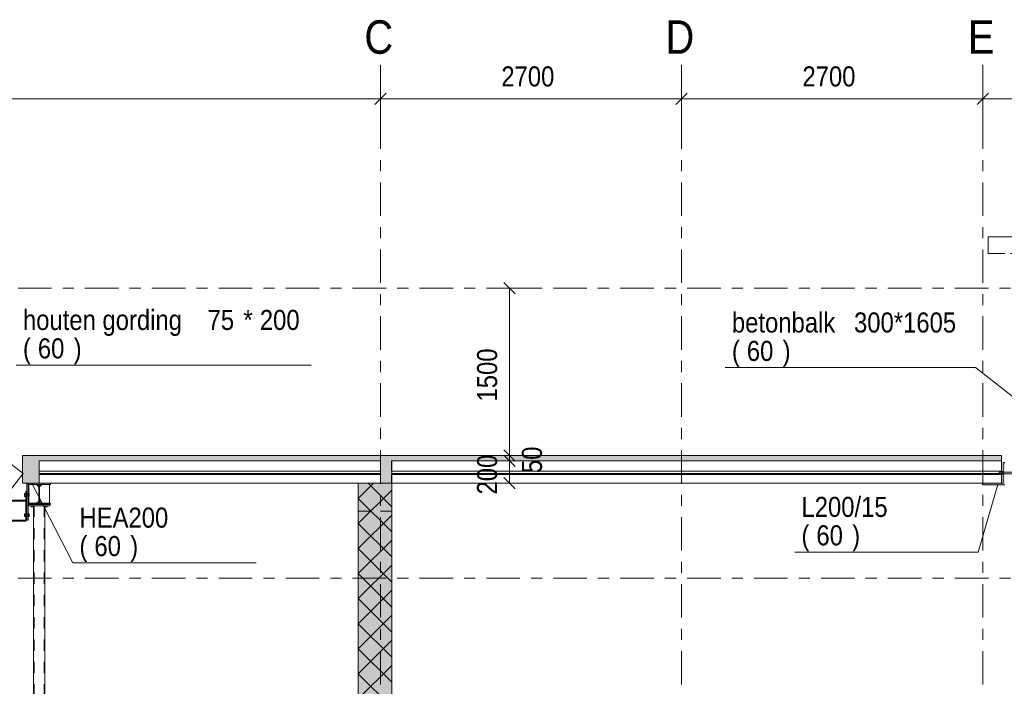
# Model space of a CAD drawing. Header units: millimetres. Extents: x -923 to -82, y -1402 to -808.
# Tile 17 of 109: x -803 to -714, y -1207 to -1147. Entities that reach past the tile are written whole.
import ezdxf

# ---------------------------------------------------------------- set-up
doc = ezdxf.new("R2010")
doc.units = ezdxf.units.MM
for name, pattern in [('XKITLINE00', [0]), ('XKITLINE01', [4, 1, -1, 1, -1]), ('XKITLINE02', [4, 2, -2]), ('XKITLINE03', [6, 3, -1, 1, -1])]:
    doc.linetypes.add(name, pattern=pattern)
for name, color, linetype, lineweight in [('Bout', 3, 'Continuous', 0), ('Offset', 4, 'Continuous', 0), ('Onderdeel', 2, 'Continuous', 0), ('Onderdeel label', 2, 'Continuous', 0), ('Stramien', 4, 'Continuous', 0)]:
    doc.layers.add(name, color=color, linetype=linetype, lineweight=lineweight)
doc.styles.add('ARIAL', font='arial.ttf')

msp = doc.modelspace()

# ---------------------------------------------------------------- hatches: boundary and pattern name
at = {"layer": 'Onderdeel'}
for points in [[(-800.915, -1188.706), (-802.415, -1188.706), (-802.415, -1186.206), (-800.915, -1186.206)], [(-770.32, -1186.706), (-800.915, -1186.706), (-800.915, -1186.206), (-770.32, -1186.206)], [(-770.315, -1186.209), (-769.321, -1186.209), (-769.321, -1186.706), (-769.315, -1186.706), (-769.315, -1188.709), (-770.315, -1188.709)], [(-714.639, -1186.706), (-769.321, -1186.706), (-769.321, -1186.206), (-714.639, -1186.206)], [(-714.339, -1188.856), (-716.339, -1188.856), (-716.339, -1188.706), (-714.489, -1188.706), (-714.489, -1186.856), (-714.339, -1186.856)], [(-800.947, -1188.806), (-801.915, -1188.806), (-801.915, -1188.706), (-799.915, -1188.706), (-799.915, -1188.806), (-800.882, -1188.806), (-800.882, -1190.506), (-799.915, -1190.506), (-799.915, -1190.606), (-801.915, -1190.606), (-801.915, -1190.506), (-800.947, -1190.506)], [(-769.314, -1217.006), (-772.314, -1217.006), (-772.314, -1188.706), (-769.314, -1188.706)]]:
    msp.add_hatch(color=256, dxfattribs=at).paths.add_polyline_path(points, flags=17)

# ---------------------------------------------------------------- linework, layer by layer
at = {"layer": 'Bout', "linetype": 'XKITLINE00', "lineweight": 0}
for p, q in [((-802.225, -1189.636), (-802.125, -1189.636)), ((-802.225, -1189.636), (-802.225, -1189.876)), ((-802.225, -1189.756), (-802.125, -1189.756)), ((-802.225, -1189.876), (-802.125, -1189.876)), ((-802.025, -1189.676), (-802.015, -1189.676)), ((-802.025, -1189.836), (-802.015, -1189.836)), ((-801.815, -1189.636), (-801.915, -1189.636)), ((-801.915, -1189.756), (-801.815, -1189.756)), ((-801.915, -1189.876), (-801.815, -1189.876)), ((-801.815, -1189.876), (-801.815, -1189.636)), ((-801.636, -1190.506), (-801.636, -1190.496)), ((-801.636, -1190.816), (-801.636, -1190.716)), ((-801.636, -1190.816), (-801.396, -1190.816)), ((-801.596, -1190.616), (-801.596, -1190.606)), ((-801.516, -1190.506), (-801.516, -1190.496)), ((-801.516, -1190.816), (-801.516, -1190.716)), ((-801.436, -1190.616), (-801.436, -1190.606)), ((-801.396, -1190.506), (-801.396, -1190.496)), ((-801.396, -1190.816), (-801.396, -1190.716)), ((-800.436, -1190.506), (-800.436, -1190.496)), ((-800.436, -1190.816), (-800.436, -1190.716)), ((-800.436, -1190.816), (-800.196, -1190.816)), ((-800.396, -1190.616), (-800.396, -1190.606)), ((-800.316, -1190.506), (-800.316, -1190.496)), ((-800.316, -1190.816), (-800.316, -1190.716)), ((-800.236, -1190.616), (-800.236, -1190.606)), ((-800.196, -1190.506), (-800.196, -1190.496)), ((-800.196, -1190.816), (-800.196, -1190.716)), ((-802.225, -1191.436), (-802.125, -1191.436)), ((-802.225, -1191.436), (-802.225, -1191.676)), ((-802.225, -1191.556), (-802.125, -1191.556)), ((-802.225, -1191.676), (-802.125, -1191.676)), ((-802.025, -1191.476), (-802.015, -1191.476)), ((-802.025, -1191.636), (-802.015, -1191.636)), ((-801.815, -1191.436), (-801.915, -1191.436)), ((-801.915, -1191.556), (-801.815, -1191.556)), ((-801.915, -1191.676), (-801.815, -1191.676)), ((-801.815, -1191.676), (-801.815, -1191.436))]:
    msp.add_line(p, q, dxfattribs=at)
at = {"layer": 'Bout', "linetype": 'XKITLINE02', "lineweight": 0}
for p, q in [((-802.125, -1189.636), (-802.125, -1189.876)), ((-802.125, -1189.666), (-802.025, -1189.666)), ((-802.125, -1189.676), (-802.025, -1189.676)), ((-802.125, -1189.836), (-802.025, -1189.836)), ((-802.125, -1189.846), (-802.025, -1189.846)), ((-802.025, -1189.666), (-802.025, -1189.846)), ((-802.015, -1189.666), (-801.915, -1189.666)), ((-802.015, -1189.671), (-802.015, -1189.666)), ((-802.015, -1189.666), (-802.015, -1189.846)), ((-802.015, -1189.676), (-801.915, -1189.676)), ((-802.015, -1189.836), (-801.915, -1189.836)), ((-802.015, -1189.846), (-801.915, -1189.846)), ((-801.915, -1189.636), (-801.915, -1189.876)), ((-802.125, -1191.436), (-802.125, -1191.676)), ((-802.125, -1191.466), (-802.025, -1191.466)), ((-802.125, -1191.476), (-802.025, -1191.476)), ((-802.125, -1191.636), (-802.025, -1191.636)), ((-802.125, -1191.646), (-802.025, -1191.646)), ((-802.025, -1191.466), (-802.025, -1191.646)), ((-802.015, -1191.466), (-801.915, -1191.466)), ((-802.015, -1191.471), (-802.015, -1191.466)), ((-802.015, -1191.466), (-802.015, -1191.646)), ((-802.015, -1191.476), (-801.915, -1191.476)), ((-802.015, -1191.636), (-801.915, -1191.636)), ((-802.015, -1191.646), (-801.915, -1191.646)), ((-801.915, -1191.436), (-801.915, -1191.676))]:
    msp.add_line(p, q, dxfattribs=at)
at = {"layer": 'Offset', "linetype": 'XKITLINE00', "lineweight": 0}
for p, q in [((-770.314, -1152.086), (-770.314, -1156.046)), ((-770.314, -1152.086), (-770.314, -1156.046)), ((-743.314, -1152.086), (-743.314, -1156.046)), ((-743.314, -1152.086), (-743.314, -1156.046)), ((-716.314, -1152.086), (-716.314, -1156.046)), ((-716.314, -1152.086), (-716.314, -1156.046)), ((-769.805, -1153.737), (-770.823, -1154.755)), ((-769.805, -1153.737), (-770.823, -1154.755)), ((-742.805, -1153.737), (-743.823, -1154.755)), ((-742.805, -1153.737), (-743.823, -1154.755)), ((-715.805, -1153.737), (-716.823, -1154.755)), ((-715.805, -1153.737), (-716.823, -1154.755)), ((-838.814, -1154.246), (-770.314, -1154.246)), ((-770.314, -1154.246), (-743.314, -1154.246)), ((-743.314, -1154.246), (-716.314, -1154.246)), ((-716.314, -1154.246), (-689.314, -1154.246)), ((-756.591, -1171.206), (-760.551, -1171.206)), ((-759.26, -1170.697), (-758.242, -1171.715)), ((-758.751, -1186.206), (-758.751, -1171.206)), ((-755.062, -1186.206), (-760.761, -1186.206)), ((-755.062, -1186.206), (-760.191, -1186.206)), ((-759.26, -1185.697), (-758.242, -1186.715)), ((-759.26, -1185.697), (-758.242, -1186.715)), ((-759.26, -1186.197), (-758.242, -1187.215)), ((-759.26, -1186.197), (-758.242, -1187.215)), ((-758.751, -1186.706), (-758.751, -1186.206)), ((-755.062, -1186.706), (-760.761, -1186.706)), ((-755.062, -1186.706), (-760.191, -1186.706)), ((-758.751, -1188.706), (-758.751, -1186.706)), ((-759.26, -1188.197), (-758.242, -1189.215)), ((-755.062, -1188.706), (-760.761, -1188.706))]:
    msp.add_line(p, q, dxfattribs=at)
at = {"layer": 'Offset'}
for p in [(-770.314, -1154.246), (-770.314, -1154.246), (-743.314, -1154.246), (-743.314, -1154.246), (-716.314, -1154.246), (-716.314, -1154.246), (-758.751, -1171.206), (-758.751, -1186.206), (-758.751, -1186.206), (-758.751, -1186.706), (-758.751, -1186.706), (-758.751, -1188.706)]:
    msp.add_point(p, dxfattribs=at)
at = {"layer": 'Onderdeel', "linetype": 'XKITLINE00', "lineweight": 0}
for p, q in [((-715.839, -1166.606), (-710.839, -1166.606)), ((-715.839, -1168.106), (-715.839, -1166.606)), ((-714.339, -1168.106), (-715.839, -1168.106)), ((-802.366, -1187.831), (-820.188, -1174.088)), ((-800.915, -1186.206), (-802.415, -1186.206)), ((-802.415, -1186.206), (-802.415, -1188.706)), ((-800.915, -1186.206), (-770.32, -1186.206)), ((-770.32, -1186.206), (-770.32, -1186.706)), ((-770.315, -1186.209), (-769.321, -1186.209)), ((-770.315, -1186.209), (-770.315, -1188.709)), ((-769.321, -1186.206), (-769.321, -1186.206)), ((-769.321, -1186.206), (-769.315, -1186.206)), ((-769.315, -1186.206), (-714.639, -1186.206)), ((-714.639, -1186.206), (-714.639, -1186.206)), ((-714.639, -1186.206), (-714.639, -1186.706)), ((-800.915, -1186.706), (-770.32, -1186.706)), ((-800.915, -1186.706), (-770.32, -1186.706)), ((-800.915, -1187.615), (-800.915, -1186.706)), ((-800.915, -1186.706), (-800.915, -1188.706)), ((-770.32, -1186.706), (-770.32, -1188.706)), ((-769.321, -1186.706), (-714.639, -1186.706)), ((-769.321, -1187.615), (-769.321, -1186.706)), ((-769.315, -1188.709), (-769.315, -1186.706)), ((-769.315, -1186.706), (-714.639, -1186.706)), ((-714.639, -1186.706), (-714.639, -1188.706)), ((-714.639, -1186.706), (-714.639, -1186.706)), ((-714.489, -1188.706), (-714.489, -1186.856)), ((-714.489, -1186.856), (-714.489, -1186.856)), ((-714.489, -1186.856), (-714.339, -1186.856)), ((-802.366, -1187.831), (-804.198, -1190.206)), ((-770.32, -1187.614), (-800.915, -1187.615)), ((-800.915, -1187.838), (-770.32, -1187.838)), ((-800.915, -1187.923), (-770.32, -1187.924)), ((-800.915, -1188.706), (-800.915, -1187.923)), ((-714.639, -1187.615), (-769.321, -1187.615)), ((-769.321, -1187.923), (-714.639, -1187.923)), ((-769.321, -1188.706), (-769.321, -1187.923)), ((-769.315, -1187.838), (-714.639, -1187.838)), ((-714.639, -1187.643), (-714.529, -1187.643)), ((-714.639, -1187.92), (-714.529, -1187.92)), ((-714.529, -1187.631), (-714.529, -1187.631)), ((-714.529, -1187.931), (-714.529, -1187.631)), ((-714.529, -1187.631), (-714.489, -1187.631)), ((-714.529, -1187.931), (-714.529, -1187.931)), ((-714.489, -1187.931), (-714.529, -1187.931)), ((-714.489, -1187.631), (-714.489, -1187.631)), ((-714.489, -1187.931), (-714.489, -1187.631)), ((-714.489, -1187.701), (-714.489, -1187.701)), ((-714.489, -1187.861), (-714.489, -1187.861)), ((-714.489, -1187.931), (-714.489, -1187.931)), ((-800.915, -1188.706), (-802.415, -1188.706)), ((-802.015, -1192.006), (-802.015, -1188.756)), ((-802.015, -1188.756), (-801.915, -1188.756)), ((-801.915, -1188.806), (-801.915, -1188.706)), ((-801.915, -1188.706), (-799.915, -1188.706)), ((-800.947, -1188.806), (-801.915, -1188.806)), ((-801.915, -1188.806), (-801.915, -1190.506)), ((-801.847, -1188.816), (-801.847, -1189.636)), ((-801.847, -1188.816), (-801.147, -1188.816)), ((-801.147, -1188.816), (-800.947, -1189.016)), ((-800.947, -1190.506), (-800.947, -1188.806)), ((-800.915, -1188.706), (-770.32, -1188.706)), ((-799.915, -1188.806), (-800.882, -1188.806)), ((-800.882, -1188.806), (-800.882, -1190.506)), ((-800.682, -1188.816), (-800.882, -1189.016)), ((-799.982, -1188.816), (-800.682, -1188.816)), ((-799.982, -1190.496), (-799.982, -1188.816)), ((-799.915, -1188.706), (-799.915, -1188.806)), ((-772.314, -1190.066), (-770.955, -1188.706)), ((-772.314, -1188.706), (-772.314, -1217.006)), ((-769.314, -1188.706), (-772.314, -1188.706)), ((-769.314, -1190.821), (-771.428, -1188.706)), ((-770.315, -1188.709), (-769.315, -1188.709)), ((-769.321, -1188.706), (-714.639, -1188.706)), ((-769.314, -1217.006), (-769.314, -1188.706)), ((-716.339, -1188.856), (-716.339, -1188.706)), ((-716.339, -1188.706), (-716.339, -1188.706)), ((-716.339, -1188.706), (-714.489, -1188.706)), ((-714.339, -1188.856), (-716.339, -1188.856)), ((-802.125, -1189.406), (-802.125, -1190.206)), ((-802.025, -1189.406), (-802.125, -1189.406)), ((-802.025, -1192.006), (-802.025, -1189.406)), ((-801.847, -1189.876), (-801.847, -1190.496)), ((-772.314, -1192.311), (-769.314, -1189.311)), ((-769.314, -1193.066), (-772.314, -1190.066)), ((-804.232, -1190.306), (-802.125, -1190.306)), ((-804.198, -1190.206), (-802.125, -1190.206)), ((-802.125, -1190.206), (-802.125, -1190.306)), ((-802.125, -1190.306), (-802.125, -1192.006)), ((-801.915, -1190.606), (-801.915, -1190.506)), ((-801.915, -1190.506), (-800.947, -1190.506)), ((-799.915, -1190.606), (-801.915, -1190.606)), ((-801.915, -1190.606), (-801.915, -1192.006)), ((-799.966, -1190.616), (-801.866, -1190.616)), ((-801.866, -1190.616), (-801.866, -1190.716)), ((-799.966, -1190.716), (-801.866, -1190.716)), ((-801.147, -1190.496), (-801.847, -1190.496)), ((-801.416, -1190.816), (-801.416, -1217.006)), ((-800.947, -1190.296), (-801.147, -1190.496)), ((-800.882, -1190.296), (-800.682, -1190.496)), ((-800.882, -1190.506), (-799.915, -1190.506)), ((-800.682, -1190.496), (-799.982, -1190.496)), ((-800.416, -1190.816), (-800.416, -1217.006)), ((-799.966, -1190.616), (-799.966, -1190.716)), ((-799.915, -1190.506), (-799.915, -1190.606)), ((-772.314, -1194.556), (-769.314, -1191.556)), ((-804.845, -1192.106), (-802.125, -1192.106)), ((-804.811, -1192.006), (-802.125, -1192.006)), ((-802.125, -1192.006), (-802.025, -1192.006)), ((-802.125, -1192.006), (-802.125, -1192.106)), ((-802.015, -1192.006), (-801.915, -1192.006)), ((-769.314, -1195.311), (-772.314, -1192.311)), ((-772.314, -1196.801), (-769.314, -1193.801)), ((-769.314, -1197.556), (-772.314, -1194.556)), ((-772.314, -1199.046), (-769.314, -1196.046)), ((-769.314, -1199.801), (-772.314, -1196.801)), ((-772.314, -1201.291), (-769.314, -1198.291)), ((-769.314, -1202.046), (-772.314, -1199.046)), ((-772.314, -1203.536), (-769.314, -1200.536)), ((-769.314, -1204.291), (-772.314, -1201.291)), ((-772.314, -1205.781), (-769.314, -1202.781)), ((-769.314, -1206.536), (-772.314, -1203.536)), ((-772.314, -1208.026), (-769.314, -1205.026)), ((-769.314, -1208.781), (-772.314, -1205.781))]:
    msp.add_line(p, q, dxfattribs=at)
at = {"layer": 'Onderdeel', "linetype": 'XKITLINE01', "lineweight": 0}
for p, q in [((-715.839, -1168.106), (-715.839, -1166.606)), ((-715.839, -1166.606), (-710.839, -1166.606)), ((-715.839, -1168.106), (-710.839, -1168.106)), ((-800.916, -1186.706), (-800.915, -1186.706)), ((-770.32, -1186.706), (-770.321, -1186.706)), ((-714.839, -1187.701), (-714.839, -1187.701)), ((-714.839, -1187.701), (-714.839, -1187.861)), ((-714.839, -1187.701), (-714.489, -1187.701)), ((-714.839, -1187.701), (-712.023, -1187.701)), ((-714.839, -1187.861), (-712.023, -1187.861)), ((-714.839, -1187.861), (-714.489, -1187.861)), ((-714.649, -1187.643), (-714.649, -1187.643)), ((-714.649, -1187.643), (-714.649, -1187.92)), ((-714.649, -1187.643), (-714.639, -1187.643)), ((-714.649, -1187.643), (-714.529, -1187.643)), ((-714.649, -1187.92), (-714.529, -1187.92)), ((-714.649, -1187.92), (-714.639, -1187.92)), ((-714.529, -1187.631), (-714.489, -1187.631)), ((-714.529, -1187.643), (-714.529, -1187.643)), ((-714.529, -1187.92), (-714.529, -1187.643)), ((-714.529, -1187.931), (-714.489, -1187.931)), ((-714.489, -1187.701), (-712.023, -1187.701)), ((-714.489, -1187.861), (-712.023, -1187.861)), ((-801.915, -1188.756), (-801.915, -1189.756)), ((-800.947, -1189.016), (-800.947, -1190.296)), ((-800.882, -1190.296), (-800.882, -1189.016)), ((-801.847, -1189.636), (-801.847, -1189.876)), ((-802.125, -1190.206), (-802.125, -1190.306)), ((-802.125, -1190.306), (-802.125, -1192.006)), ((-801.915, -1190.506), (-801.915, -1190.606)), ((-801.416, -1190.716), (-801.416, -1190.816)), ((-801.416, -1190.716), (-800.416, -1190.716)), ((-801.366, -1190.716), (-801.366, -1217.206)), ((-800.466, -1190.716), (-800.466, -1217.206)), ((-800.416, -1190.716), (-800.416, -1190.816)), ((-772.314, -1191.206), (-769.314, -1191.206))]:
    msp.add_line(p, q, dxfattribs=at)
at = {"layer": 'Onderdeel label', "linetype": 'XKITLINE00', "lineweight": 0}
for p, q in [((-802.978, -1178.115), (-776.531, -1178.115)), ((-739.409, -1178.342), (-716.978, -1178.342)), ((-713.672, -1180.896), (-716.978, -1178.342)), ((-801.58, -1188.709), (-797.908, -1195.834)), ((-714.953, -1188.829), (-716.739, -1194.872)), ((-733.171, -1194.872), (-716.739, -1194.872)), ((-797.908, -1195.834), (-781.476, -1195.834))]:
    msp.add_line(p, q, dxfattribs=at)
at = {"layer": 'Stramien', "linetype": 'XKITLINE03', "lineweight": 0}
for p, q in [((-770.315, -1338.741), (-770.315, -1151.206)), ((-743.315, -1338.741), (-743.315, -1151.206)), ((-716.315, -1338.741), (-716.315, -1151.206)), ((-880.815, -1171.206), (-445.815, -1171.206)), ((-880.815, -1197.206), (-445.815, -1197.206))]:
    msp.add_line(p, q, dxfattribs=at)

# ---------------------------------------------------------------- texts
at = {"layer": 'Offset', "style": 'ARIAL', "width": 0.85}
for p in [(-759.484, -1153.136), (-732.484, -1153.136)]:
    msp.add_text('2700', height=1.8, dxfattribs=at).set_placement(p)
for s, p in [('1500', (-759.861, -1181.376)), ('50', (-755.841, -1187.791)), ('200', (-759.861, -1189.709))]:
    msp.add_text(s, height=1.8, rotation=90.00021, dxfattribs=at).set_placement(p)
at = {"layer": 'Onderdeel label', "style": 'ARIAL', "width": 0.85}
for s, p in [('houten gording', (-802.378, -1174.965)), ('75', (-785.82, -1174.965)), ('*', (-782.61, -1174.965)), ('200', (-781.136, -1174.965)), ('betonbalk', (-738.809, -1175.192)), ('300*1605', (-727.858, -1175.192)), ('(', (-802.378, -1177.515)), ('60', (-801.039, -1177.515)), (')', (-797.829, -1177.515)), ('(', (-738.809, -1177.742)), ('60', (-737.47, -1177.742)), (')', (-734.26, -1177.742)), ('L200/15', (-732.571, -1191.722)), ('HEA200', (-797.308, -1192.684)), ('(', (-732.571, -1194.272)), ('60', (-731.232, -1194.272)), (')', (-728.022, -1194.272)), ('(', (-797.308, -1195.234)), ('60', (-795.969, -1195.234)), (')', (-792.759, -1195.234))]:
    msp.add_text(s, height=1.8, dxfattribs=at).set_placement(p)
at = {"layer": 'Stramien', "style": 'ARIAL', "width": 0.85}
for s, p in [('C', (-771.759, -1150.206)), ('D', (-744.759, -1150.206)), ('E', (-717.649, -1150.206))]:
    msp.add_text(s, height=3, dxfattribs=at).set_placement(p)

doc.saveas('drawing.dxf')
